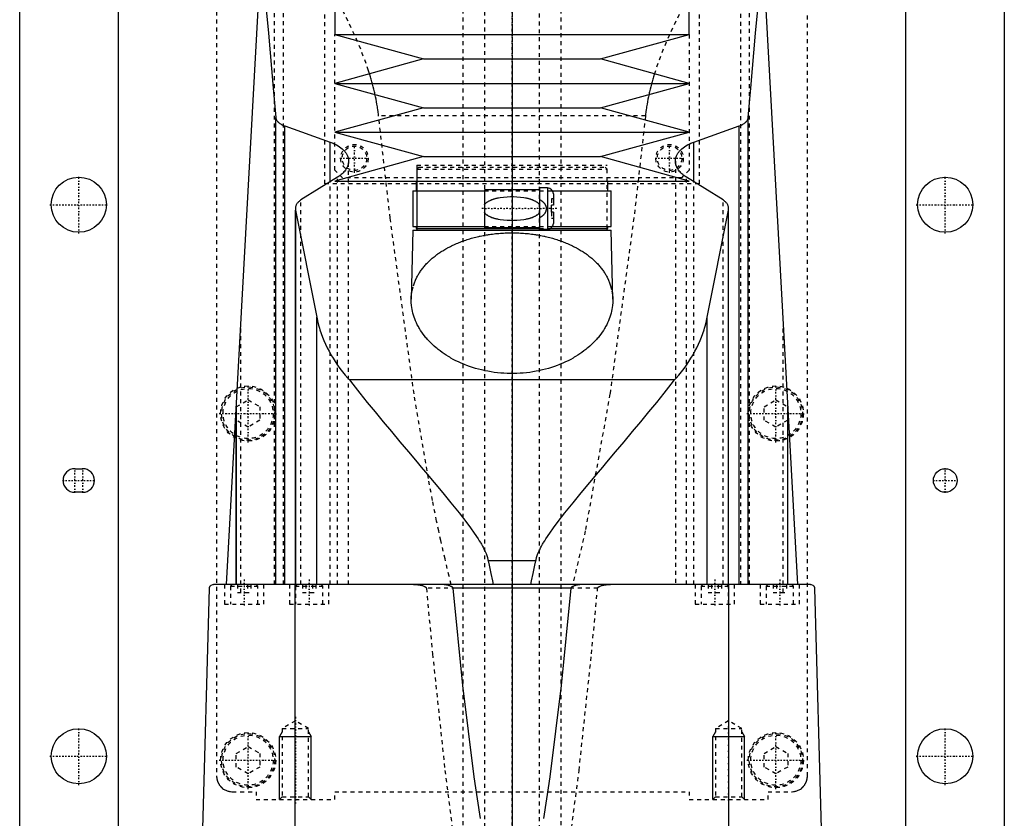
# Model space of a CAD drawing. Extents: x -125 to 125, y -136 to 719.
# Tile 4 of 11: x -125 to 125, y 57 to 260. Entities that reach past the tile are written whole.
import ezdxf

# ---------------------------------------------------------------- set-up
doc = ezdxf.new("R2010")
doc.units = 0
doc.linetypes.add('CENTER', pattern=[1.5, 0.45, -0.5, 0.05, -0.5])
doc.linetypes.add('DASHED', pattern=[2, 1, -1])
for name, color, linetype in [('AM_0', 7, 'CONTINUOUS'), ('AM_10', 7, 'CONTINUOUS'), ('AM_3', 7, 'DASHED'), ('AM_7', 7, 'CENTER')]:
    doc.layers.add(name, color=color, linetype=linetype)

msp = doc.modelspace()

# ---------------------------------------------------------------- linework, layer by layer
at = {"layer": 'AM_0', "color": 7, "linetype": 'CONTINUOUS'}
for p, q in [((-45, 435.75), (-45, 256.2)), ((45, 256.2), (45, 435.75)), ((-125, 53), (-125, 383)), ((125, 383), (125, 53)), ((-100, 363), (-100, 25)), ((100, 25), (100, 363)), ((-72.48, 116.6), (-61.98, 307.16)), ((61.98, 307.16), (72.48, 116.6)), ((-45, 256.2), (-22.5, 250)), ((-45, 256.2), (45, 256.2)), ((22.5, 250), (45, 256.2)), ((-22.5, 250), (-45, 243.8)), ((-22.5, 250), (22.5, 250)), ((45, 243.8), (22.5, 250)), ((-45, 243.8), (-22.5, 237.6)), ((-45, 243.8), (45, 243.8)), ((22.5, 237.6), (45, 243.8)), ((-22.5, 237.6), (-45, 231.4)), ((-22.5, 237.6), (22.5, 237.6)), ((45, 231.4), (22.5, 237.6)), ((-60, 116.6), (-60, 235.17)), ((60, 116.6), (60, 235.17)), ((-57.68, 116.6), (-57.68, 232.98)), ((-57.68, 232.98), (-46.13, 228.89)), ((46.13, 228.89), (57.68, 232.98)), ((57.68, 116.6), (57.68, 232.98)), ((-45, 231.4), (-22.5, 225.2)), ((-45, 231.4), (45, 231.4)), ((22.5, 225.2), (45, 231.4)), ((-46.13, 218.85), (-46.13, 228.89)), ((46.13, 218.85), (46.13, 228.89)), ((-22.5, 225.2), (-45, 219)), ((-22.5, 225.2), (22.5, 225.2)), ((45, 219), (22.5, 225.2)), ((-44.32, 219.97), (-53.59, 214.2)), ((-45, 219), (45, 219)), ((-24.35, 219), (-24.35, 216.5)), ((24.35, 216.5), (24.35, 219)), ((53.59, 214.2), (44.32, 219.97)), ((-25.15, 216.5), (-25.15, 207.5)), ((-25.15, 216.5), (-7, 216.5)), ((7, 216.8), (-7, 216.8)), ((-7, 216.8), (-7, 207.2)), ((9, 217.25), (7, 217.25)), ((7, 217.25), (7, 206.75)), ((9, 217.25), (9, 206.75)), ((10.3, 216.5), (25.15, 216.5)), ((10.5, 215.75), (10.5, 212.9)), ((25.15, 207.5), (25.15, 216.5)), ((10, 211.1), (10, 212.9)), ((10.5, 212.9), (10, 212.9)), ((-55, 212.05), (-55, 116.6)), ((-54.96, 116.6), (-54.96, 211.64)), ((-54.96, 211.64), (-49.57, 184.45)), ((10.5, 211.1), (10, 211.1)), ((10.5, 211.1), (10.5, 208.25)), ((49.57, 184.45), (54.96, 211.64)), ((54.96, 116.6), (54.96, 211.64)), ((55, 116.6), (55, 212.05)), ((-25.15, 207.5), (-7, 207.5)), ((-24.35, 207.5), (-24.35, 207)), ((10.3, 207.5), (25.15, 207.5)), ((24.35, 207), (24.35, 207.5)), ((-25.17, 206.5), (-25.59, 189.04)), ((-25.17, 206.5), (25.18, 206.5)), ((-24.35, 207), (7, 207)), ((-24.17, 207), (-24.17, 206.5)), ((-7, 207.2), (7, 207.2)), ((7, 206.75), (9, 206.75)), ((9.83, 207), (24.35, 207)), ((24.18, 206.5), (24.18, 207)), ((25.59, 189.04), (25.18, 206.5)), ((-49.57, 116.6), (-49.57, 184.45)), ((49.57, 116.6), (49.57, 184.45)), ((41.3, 168.52), (-41.3, 168.52)), ((-70, 116.6), (-70, 161.75)), ((-70, 161.67), (-70, 116.6)), ((70, 116.6), (70, 161.75)), ((70, 116.6), (70, 161.67)), ((-111, 146), (-109, 146)), ((-109, 140), (-111, 140)), ((6.05, 122.62), (-6.05, 122.62)), ((-79, 34.5), (-76.83, 115.63)), ((75.83, 116.6), (-75.83, 116.6)), ((-55.06, 34.5), (-55.06, 116.6)), ((14.95, 115.63), (-14.95, 115.63)), ((55.06, 34.5), (55.06, 116.6)), ((76.83, 115.63), (79, 34.5))]:
    msp.add_line(p, q, dxfattribs=at)
for points in [[(-63.73, 275.44, 0), (-63.09, 269.45, 0), (-61.84, 256.58, 0), (-60.6, 242.59, 0), (-60, 235.17, 0)], [(60, 235.17, 0), (60.6, 242.59, 0), (61.84, 256.58, 0), (63.09, 269.45, 0), (63.73, 275.44, 0)], [(-60, 235.17, 0), (-59.99, 235.1, 0), (-59.96, 234.97, 0), (-59.93, 234.83, 0), (-59.9, 234.76, 0), (-59.88, 234.69, 0), (-59.81, 234.55, 0), (-59.73, 234.41, 0), (-59.64, 234.27, 0), (-59.53, 234.14, 0), (-59.41, 234.01, 0), (-59.34, 233.94, 0), (-59.28, 233.88, 0), (-59.13, 233.75, 0), (-58.97, 233.63, 0), (-58.81, 233.52, 0), (-58.63, 233.41, 0), (-58.44, 233.31, 0), (-58.34, 233.26, 0), (-58.24, 233.21, 0), (-58.03, 233.12, 0), (-57.8, 233.03, 0), (-57.68, 232.98, 0)], [(57.68, 232.98, 0), (57.8, 233.03, 0), (58.03, 233.12, 0), (58.24, 233.21, 0), (58.34, 233.26, 0), (58.44, 233.31, 0), (58.63, 233.41, 0), (58.81, 233.52, 0), (58.97, 233.63, 0), (59.13, 233.75, 0), (59.28, 233.88, 0), (59.34, 233.94, 0), (59.41, 234.01, 0), (59.53, 234.14, 0), (59.64, 234.27, 0), (59.73, 234.41, 0), (59.81, 234.55, 0), (59.88, 234.69, 0), (59.9, 234.76, 0), (59.93, 234.83, 0), (59.96, 234.97, 0), (59.99, 235.1, 0), (60, 235.17, 0)], [(-46.13, 228.89, 0), (-45.89, 228.8, 0), (-45.41, 228.6, 0), (-44.96, 228.4, 0), (-44.75, 228.29, 0), (-44.54, 228.18, 0), (-44.16, 227.95, 0), (-43.79, 227.72, 0), (-43.44, 227.46, 0), (-43.12, 227.2, 0), (-42.83, 226.92, 0), (-42.69, 226.78, 0), (-42.56, 226.64, 0), (-42.32, 226.35, 0), (-42.11, 226.05, 0), (-41.94, 225.74, 0), (-41.79, 225.44, 0), (-41.67, 225.13, 0), (-41.63, 224.97, 0), (-41.59, 224.82, 0), (-41.53, 224.51, 0), (-41.5, 224.21, 0), (-41.5, 224.06, 0)], [(41.5, 224.06, 0), (41.5, 224.21, 0), (41.53, 224.51, 0), (41.59, 224.82, 0), (41.63, 224.97, 0), (41.67, 225.13, 0), (41.79, 225.44, 0), (41.94, 225.74, 0), (42.11, 226.05, 0), (42.32, 226.35, 0), (42.56, 226.64, 0), (42.69, 226.78, 0), (42.83, 226.92, 0), (43.12, 227.2, 0), (43.44, 227.46, 0), (43.79, 227.72, 0), (44.16, 227.96, 0), (44.55, 228.18, 0), (44.75, 228.29, 0), (44.96, 228.4, 0), (45.41, 228.6, 0), (45.89, 228.8, 0), (46.13, 228.89, 0)], [(-41.5, 224.06, 0), (-41.5, 223.94, 0), (-41.52, 223.7, 0), (-41.55, 223.47, 0), (-41.58, 223.34, 0), (-41.6, 223.22, 0), (-41.67, 222.98, 0), (-41.76, 222.74, 0), (-41.86, 222.5, 0), (-41.99, 222.25, 0), (-42.13, 222.01, 0), (-42.21, 221.9, 0), (-42.29, 221.78, 0), (-42.47, 221.54, 0), (-42.67, 221.31, 0), (-42.88, 221.09, 0), (-43.11, 220.87, 0), (-43.35, 220.66, 0), (-43.48, 220.55, 0), (-43.61, 220.45, 0), (-43.89, 220.25, 0), (-44.17, 220.06, 0), (-44.32, 219.97, 0)], [(44.32, 219.97, 0), (44.17, 220.06, 0), (43.88, 220.25, 0), (43.61, 220.45, 0), (43.48, 220.56, 0), (43.35, 220.66, 0), (43.1, 220.87, 0), (42.88, 221.09, 0), (42.66, 221.32, 0), (42.47, 221.55, 0), (42.29, 221.78, 0), (42.21, 221.9, 0), (42.13, 222.02, 0), (41.99, 222.26, 0), (41.86, 222.5, 0), (41.76, 222.74, 0), (41.67, 222.98, 0), (41.6, 223.22, 0), (41.58, 223.35, 0), (41.55, 223.47, 0), (41.52, 223.7, 0), (41.5, 223.94, 0), (41.5, 224.06, 0)], [(-53.59, 214.2, 0), (-53.66, 214.15, 0), (-53.81, 214.05, 0), (-53.95, 213.94, 0), (-54.01, 213.89, 0), (-54.08, 213.84, 0), (-54.2, 213.72, 0), (-54.31, 213.61, 0), (-54.42, 213.49, 0), (-54.52, 213.37, 0), (-54.61, 213.25, 0), (-54.65, 213.19, 0), (-54.69, 213.13, 0), (-54.76, 213, 0), (-54.82, 212.87, 0), (-54.87, 212.75, 0), (-54.92, 212.62, 0), (-54.95, 212.49, 0), (-54.96, 212.43, 0), (-54.97, 212.36, 0), (-54.99, 212.24, 0), (-55, 212.11, 0), (-55, 212.05, 0)], [(55, 212.05, 0), (55, 212.11, 0), (54.99, 212.24, 0), (54.97, 212.36, 0), (54.96, 212.43, 0), (54.95, 212.49, 0), (54.92, 212.62, 0), (54.87, 212.75, 0), (54.82, 212.87, 0), (54.76, 213, 0), (54.69, 213.13, 0), (54.65, 213.19, 0), (54.61, 213.25, 0), (54.52, 213.37, 0), (54.42, 213.49, 0), (54.31, 213.61, 0), (54.2, 213.72, 0), (54.08, 213.84, 0), (54.01, 213.89, 0), (53.95, 213.94, 0), (53.81, 214.05, 0), (53.66, 214.15, 0), (53.59, 214.2, 0)], [(-55, 212.05, 0), (-55, 211.98, 0), (-54.99, 211.85, 0), (-54.97, 211.71, 0), (-54.96, 211.64, 0)], [(54.96, 211.64, 0), (54.97, 211.71, 0), (54.99, 211.85, 0), (55, 211.98, 0), (55, 212.05, 0)], [(25.59, 189.04, 0), (25.59, 188.81, 0), (25.59, 188.35, 0), (25.56, 187.87, 0), (25.54, 187.64, 0), (25.52, 187.4, 0), (25.46, 186.92, 0), (25.38, 186.43, 0), (25.28, 185.95, 0), (25.16, 185.46, 0), (25.02, 184.97, 0), (24.95, 184.73, 0), (24.87, 184.49, 0), (24.69, 184, 0), (24.49, 183.51, 0), (24.28, 183.02, 0), (24.04, 182.54, 0), (23.78, 182.06, 0), (23.65, 181.82, 0), (23.51, 181.58, 0), (23.21, 181.1, 0), (22.9, 180.63, 0), (22.74, 180.4, 0), (22.57, 180.17, 0), (22.22, 179.71, 0), (21.85, 179.25, 0), (21.66, 179.03, 0), (21.46, 178.8, 0), (21.06, 178.36, 0), (20.63, 177.93, 0), (20.19, 177.51, 0), (19.74, 177.09, 0), (19.27, 176.68, 0), (19.03, 176.48, 0), (18.78, 176.28, 0), (18.28, 175.9, 0), (17.77, 175.52, 0), (17.24, 175.15, 0), (16.69, 174.79, 0), (16.12, 174.44, 0), (15.82, 174.26, 0), (15.52, 174.09, 0), (14.9, 173.75, 0), (14.26, 173.41, 0), (13.6, 173.09, 0), (12.93, 172.79, 0), (12.23, 172.49, 0), (11.87, 172.35, 0), (11.51, 172.21, 0), (10.78, 171.95, 0), (10.04, 171.7, 0), (9.28, 171.46, 0), (8.5, 171.25, 0), (7.72, 171.05, 0), (7.32, 170.96, 0), (6.93, 170.87, 0), (6.12, 170.71, 0), (5.31, 170.57, 0), (4.5, 170.45, 0), (3.68, 170.35, 0), (2.86, 170.27, 0), (2.45, 170.24, 0), (2.04, 170.21, 0), (1.22, 170.17, 0), (0.41, 170.15, 0), (0, 170.15, 0), (-0.41, 170.15, 0), (-1.22, 170.17, 0), (-2.04, 170.21, 0), (-2.45, 170.24, 0), (-2.86, 170.27, 0), (-3.68, 170.35, 0), (-4.5, 170.45, 0), (-5.31, 170.57, 0), (-6.12, 170.71, 0), (-6.93, 170.87, 0), (-7.32, 170.96, 0), (-7.72, 171.05, 0), (-8.5, 171.25, 0), (-9.28, 171.46, 0), (-10.04, 171.7, 0), (-10.78, 171.95, 0), (-11.51, 172.21, 0), (-11.87, 172.35, 0), (-12.23, 172.49, 0), (-12.93, 172.79, 0), (-13.6, 173.09, 0), (-14.26, 173.41, 0), (-14.9, 173.75, 0), (-15.52, 174.09, 0), (-15.82, 174.26, 0), (-16.12, 174.44, 0), (-16.69, 174.79, 0), (-17.24, 175.15, 0), (-17.77, 175.52, 0), (-18.28, 175.9, 0), (-18.78, 176.28, 0), (-19.03, 176.48, 0), (-19.27, 176.68, 0), (-19.74, 177.09, 0), (-20.19, 177.51, 0), (-20.63, 177.93, 0), (-21.06, 178.36, 0), (-21.46, 178.8, 0), (-21.66, 179.03, 0), (-21.85, 179.25, 0), (-22.22, 179.71, 0), (-22.57, 180.17, 0), (-22.74, 180.4, 0), (-22.9, 180.63, 0), (-23.21, 181.1, 0), (-23.51, 181.58, 0), (-23.65, 181.82, 0), (-23.78, 182.06, 0), (-24.04, 182.54, 0), (-24.28, 183.02, 0), (-24.49, 183.51, 0), (-24.69, 184, 0), (-24.87, 184.49, 0), (-24.95, 184.73, 0), (-25.02, 184.97, 0), (-25.16, 185.46, 0), (-25.28, 185.95, 0), (-25.38, 186.43, 0), (-25.46, 186.92, 0), (-25.52, 187.4, 0), (-25.54, 187.64, 0), (-25.56, 187.87, 0), (-25.59, 188.35, 0), (-25.59, 188.81, 0), (-25.59, 189.04, 0)], [(-49.57, 184.45, 0), (-49.48, 184, 0), (-49.28, 183.08, 0), (-49.04, 182.16, 0), (-48.91, 181.7, 0), (-48.77, 181.24, 0), (-48.47, 180.33, 0), (-48.13, 179.42, 0), (-47.76, 178.51, 0), (-47.36, 177.6, 0), (-46.93, 176.7, 0), (-46.7, 176.26, 0), (-46.46, 175.81, 0), (-45.97, 174.92, 0), (-45.44, 174.04, 0), (-44.89, 173.16, 0), (-44.3, 172.3, 0), (-43.68, 171.44, 0), (-43.36, 171.01, 0), (-43.04, 170.59, 0), (-42.36, 169.75, 0), (-41.66, 168.93, 0), (-41.3, 168.52, 0)], [(41.3, 168.52, 0), (41.66, 168.93, 0), (42.36, 169.75, 0), (43.04, 170.59, 0), (43.36, 171.01, 0), (43.68, 171.44, 0), (44.3, 172.3, 0), (44.89, 173.16, 0), (45.44, 174.04, 0), (45.97, 174.92, 0), (46.46, 175.81, 0), (46.7, 176.26, 0), (46.93, 176.7, 0), (47.36, 177.6, 0), (47.76, 178.51, 0), (48.13, 179.42, 0), (48.47, 180.33, 0), (48.77, 181.24, 0), (48.91, 181.7, 0), (49.04, 182.16, 0), (49.28, 183.08, 0), (49.48, 184, 0), (49.57, 184.45, 0)], [(-41.3, 168.52, 0), (-40.44, 167.42, 0), (-38.64, 165.15, 0), (-36.74, 162.81, 0), (-35.76, 161.61, 0), (-34.77, 160.4, 0), (-32.72, 157.92, 0), (-30.63, 155.41, 0), (-28.48, 152.85, 0), (-26.31, 150.27, 0), (-24.12, 147.67, 0), (-23.03, 146.37, 0), (-21.93, 145.07, 0), (-19.76, 142.48, 0), (-17.6, 139.89, 0), (-15.49, 137.32, 0), (-13.43, 134.76, 0), (-11.45, 132.21, 0), (-10.51, 130.94, 0), (-9.59, 129.67, 0), (-8.57, 128.15, 0), (-8.3, 127.72, 0), (-8.03, 127.27, 0), (-7.89, 127.05, 0), (-7.76, 126.83, 0), (-7.51, 126.37, 0), (-7.26, 125.91, 0), (-7.03, 125.44, 0), (-6.81, 124.96, 0), (-6.6, 124.47, 0), (-6.5, 124.22, 0), (-6.41, 123.97, 0), (-6.25, 123.44, 0), (-6.11, 122.9, 0), (-6.05, 122.62, 0)], [(6.05, 122.62, 0), (6.11, 122.9, 0), (6.25, 123.44, 0), (6.41, 123.97, 0), (6.5, 124.22, 0), (6.6, 124.47, 0), (6.81, 124.96, 0), (7.03, 125.44, 0), (7.26, 125.91, 0), (7.51, 126.37, 0), (7.76, 126.83, 0), (7.89, 127.05, 0), (8.03, 127.27, 0), (8.3, 127.72, 0), (8.57, 128.15, 0), (9.59, 129.67, 0), (10.51, 130.94, 0), (11.45, 132.21, 0), (13.43, 134.76, 0), (15.49, 137.32, 0), (17.6, 139.89, 0), (19.76, 142.48, 0), (21.93, 145.07, 0), (23.03, 146.37, 0), (24.12, 147.67, 0), (26.31, 150.27, 0), (28.48, 152.85, 0), (30.63, 155.41, 0), (32.72, 157.92, 0), (34.77, 160.4, 0), (35.76, 161.61, 0), (36.74, 162.81, 0), (38.64, 165.15, 0), (40.44, 167.42, 0), (41.3, 168.52, 0)], [(-6.05, 122.62, 0), (-5.83, 121.51, 0), (-5.4, 119.43, 0), (-4.97, 117.5, 0), (-4.76, 116.6, 0)], [(4.76, 116.6, 0), (4.97, 117.5, 0), (5.4, 119.43, 0), (5.83, 121.51, 0), (6.05, 122.62, 0)], [(-76.83, 115.63, 0), (-76.83, 115.63, 0), (-76.83, 115.63, 0), (-76.83, 115.63, 0), (-76.83, 115.63, 0), (-76.83, 115.63, 0), (-76.83, 115.63, 0), (-76.83, 115.63, 0), (-76.83, 115.63, 0), (-76.83, 115.64, 0), (-76.83, 115.64, 0), (-76.83, 115.64, 0), (-76.83, 115.65, 0), (-76.83, 115.65, 0), (-76.83, 115.65, 0), (-76.83, 115.66, 0), (-76.83, 115.66, 0), (-76.83, 115.66, 0), (-76.83, 115.66, 0), (-76.83, 115.66, 0), (-76.83, 115.67, 0), (-76.83, 115.67, 0), (-76.83, 115.67, 0), (-76.83, 115.68, 0), (-76.83, 115.68, 0), (-76.83, 115.68, 0), (-76.83, 115.68, 0), (-76.83, 115.68, 0), (-76.83, 115.69, 0), (-76.83, 115.69, 0), (-76.82, 115.71, 0), (-76.82, 115.72, 0), (-76.82, 115.73, 0), (-76.82, 115.74, 0), (-76.82, 115.75, 0), (-76.82, 115.75, 0), (-76.82, 115.76, 0), (-76.82, 115.76, 0), (-76.82, 115.77, 0), (-76.81, 115.8, 0), (-76.81, 115.82, 0), (-76.8, 115.83, 0), (-76.79, 115.87, 0), (-76.78, 115.9, 0), (-76.75, 115.98, 0), (-76.7, 116.09, 0), (-76.68, 116.13, 0), (-76.65, 116.17, 0), (-76.6, 116.24, 0), (-76.55, 116.3, 0), (-76.35, 116.45, 0), (-76, 116.59, 0), (-75.83, 116.6, 0)], [(-14.95, 115.63, 0), (-14.95, 115.63, 0), (-14.95, 115.63, 0), (-14.95, 115.64, 0), (-14.95, 115.64, 0), (-14.95, 115.64, 0), (-14.95, 115.65, 0), (-14.95, 115.65, 0), (-14.95, 115.66, 0), (-14.95, 115.67, 0), (-14.95, 115.67, 0), (-14.95, 115.67, 0), (-14.96, 115.68, 0), (-14.96, 115.68, 0), (-14.96, 115.69, 0), (-14.96, 115.69, 0), (-14.96, 115.7, 0), (-14.96, 115.7, 0), (-14.96, 115.71, 0), (-14.97, 115.71, 0), (-14.97, 115.71, 0), (-14.97, 115.72, 0), (-14.97, 115.72, 0), (-14.97, 115.72, 0), (-14.97, 115.73, 0), (-14.98, 115.73, 0), (-14.98, 115.74, 0), (-14.98, 115.74, 0), (-14.98, 115.74, 0), (-14.98, 115.75, 0), (-14.99, 115.75, 0), (-14.99, 115.76, 0), (-14.99, 115.76, 0), (-14.99, 115.77, 0), (-15, 115.77, 0), (-15, 115.77, 0), (-15, 115.78, 0), (-15.01, 115.79, 0), (-15.03, 115.82, 0), (-15.05, 115.84, 0), (-15.07, 115.87, 0), (-15.09, 115.88, 0), (-15.1, 115.89, 0), (-15.12, 115.91, 0), (-15.15, 115.93, 0), (-15.17, 115.95, 0), (-15.2, 115.97, 0), (-15.23, 115.99, 0), (-15.24, 116, 0), (-15.26, 116.01, 0), (-15.28, 116.03, 0), (-15.31, 116.04, 0), (-15.33, 116.05, 0), (-15.34, 116.06, 0), (-15.37, 116.08, 0), (-15.4, 116.09, 0), (-15.41, 116.1, 0), (-15.43, 116.11, 0), (-15.46, 116.12, 0), (-15.49, 116.13, 0), (-15.59, 116.18, 0), (-15.76, 116.24, 0), (-15.94, 116.3, 0), (-16.13, 116.36, 0), (-16.32, 116.4, 0), (-16.41, 116.42, 0), (-16.51, 116.44, 0), (-16.71, 116.48, 0), (-16.9, 116.51, 0), (-17.1, 116.54, 0), (-17.29, 116.56, 0), (-17.49, 116.57, 0), (-17.58, 116.58, 0), (-17.68, 116.59, 0), (-17.87, 116.6, 0), (-18.05, 116.6, 0), (-18.15, 116.6, 0)], [(-7.96, 57.2, 0), (-8.79, 62.22, 0), (-9.62, 67.74, 0), (-12.5, 90.94, 0), (-14.95, 115.63, 0)], [(14.95, 115.63, 0), (12.5, 90.94, 0), (9.62, 67.74, 0), (8.79, 62.22, 0), (7.96, 57.2, 0)], [(18.15, 116.6, 0), (18.05, 116.6, 0), (17.87, 116.6, 0), (17.68, 116.59, 0), (17.58, 116.58, 0), (17.49, 116.57, 0), (17.29, 116.56, 0), (17.1, 116.54, 0), (16.9, 116.51, 0), (16.71, 116.48, 0), (16.51, 116.44, 0), (16.41, 116.42, 0), (16.32, 116.4, 0), (16.13, 116.36, 0), (15.94, 116.3, 0), (15.76, 116.24, 0), (15.59, 116.18, 0), (15.49, 116.13, 0), (15.46, 116.12, 0), (15.43, 116.11, 0), (15.41, 116.1, 0), (15.4, 116.09, 0), (15.37, 116.08, 0), (15.34, 116.06, 0), (15.33, 116.05, 0), (15.31, 116.04, 0), (15.28, 116.03, 0), (15.26, 116.01, 0), (15.24, 116, 0), (15.23, 115.99, 0), (15.2, 115.97, 0), (15.17, 115.95, 0), (15.15, 115.93, 0), (15.12, 115.91, 0), (15.1, 115.89, 0), (15.09, 115.88, 0), (15.07, 115.87, 0), (15.05, 115.84, 0), (15.03, 115.82, 0), (15.01, 115.79, 0), (15, 115.78, 0), (15, 115.77, 0), (15, 115.77, 0), (14.99, 115.77, 0), (14.99, 115.76, 0), (14.99, 115.76, 0), (14.99, 115.75, 0), (14.98, 115.75, 0), (14.98, 115.74, 0), (14.98, 115.74, 0), (14.98, 115.74, 0), (14.98, 115.73, 0), (14.97, 115.73, 0), (14.97, 115.72, 0), (14.97, 115.72, 0), (14.97, 115.72, 0), (14.97, 115.71, 0), (14.97, 115.71, 0), (14.96, 115.71, 0), (14.96, 115.7, 0), (14.96, 115.7, 0), (14.96, 115.69, 0), (14.96, 115.69, 0), (14.96, 115.68, 0), (14.96, 115.68, 0), (14.95, 115.67, 0), (14.95, 115.67, 0), (14.95, 115.67, 0), (14.95, 115.66, 0), (14.95, 115.65, 0), (14.95, 115.65, 0), (14.95, 115.64, 0), (14.95, 115.64, 0), (14.95, 115.64, 0), (14.95, 115.63, 0), (14.95, 115.63, 0), (14.95, 115.63, 0)], [(75.83, 116.6, 0), (76, 116.59, 0), (76.35, 116.45, 0), (76.55, 116.3, 0), (76.6, 116.24, 0), (76.65, 116.17, 0), (76.68, 116.13, 0), (76.7, 116.09, 0), (76.75, 115.98, 0), (76.78, 115.9, 0), (76.79, 115.87, 0), (76.8, 115.83, 0), (76.81, 115.82, 0), (76.81, 115.8, 0), (76.82, 115.77, 0), (76.82, 115.76, 0), (76.82, 115.76, 0), (76.82, 115.75, 0), (76.82, 115.75, 0), (76.82, 115.74, 0), (76.82, 115.73, 0), (76.82, 115.72, 0), (76.82, 115.71, 0), (76.83, 115.69, 0), (76.83, 115.69, 0), (76.83, 115.68, 0), (76.83, 115.68, 0), (76.83, 115.68, 0), (76.83, 115.68, 0), (76.83, 115.68, 0), (76.83, 115.67, 0), (76.83, 115.67, 0), (76.83, 115.67, 0), (76.83, 115.66, 0), (76.83, 115.66, 0), (76.83, 115.66, 0), (76.83, 115.66, 0), (76.83, 115.66, 0), (76.83, 115.65, 0), (76.83, 115.65, 0), (76.83, 115.65, 0), (76.83, 115.64, 0), (76.83, 115.64, 0), (76.83, 115.64, 0), (76.83, 115.63, 0), (76.83, 115.63, 0), (76.83, 115.63, 0), (76.83, 115.63, 0), (76.83, 115.63, 0), (76.83, 115.63, 0), (76.83, 115.63, 0), (76.83, 115.63, 0), (76.83, 115.63, 0)]]:
    msp.add_polyline3d(points, dxfattribs=at)
for centre, radius in [((-110, 213), 7), ((110, 213), 7), ((110, 143), 3), ((-110, 73), 7), ((110, 73), 7)]:
    msp.add_circle(centre, radius, dxfattribs=at)
for centre, radius, start, end in [((9, 215.75), 1.5, 0, 90), ((9, 208.25), 1.5, 270, 0), ((-111, 143), 3, 90, 270), ((-109, 143), 3, 270, 90)]:
    msp.add_arc(centre, radius, start, end, dxfattribs=at)
at = {"layer": 'AM_10', "color": 7, "linetype": 'CONTINUOUS'}
for p, q in [((-58.32, 79.17), (-59, 78)), ((-59, 62), (-59, 78)), ((-59, 78), (-51, 78)), ((-51.68, 79.17), (-51, 78)), ((-51, 62), (-51, 78)), ((51.68, 79.17), (51, 78)), ((51, 62), (51, 78)), ((51, 78), (59, 78)), ((58.32, 79.17), (59, 78)), ((59, 62), (59, 78))]:
    msp.add_line(p, q, dxfattribs=at)
at = {"layer": 'AM_3', "color": 6, "linetype": 'DASHED'}
for p, q in [((-7, 680), (-7, -97.5)), ((7, -97.5), (7, 680)), ((-12.5, 664.5), (-12.5, -56.5)), ((12.5, -56.5), (12.5, 664.5)), ((-75, 380), (-75, 68)), ((75, 68), (75, 380)), ((-58, 116.6), (-58, 315.44)), ((58, 315.44), (58, 116.6)), ((-60.27, 116.6), (-60.27, 312.71)), ((60.27, 116.6), (60.27, 312.71)), ((-47.5, 218.3), (-47.5, 311.3)), ((47.5, 311.3), (47.5, 218.3)), ((-45, 221.8), (-45, 256.2)), ((45, 256.2), (45, 221.8)), ((33.89, 235.56), (-33.89, 235.56)), ((-41.5, 116.6), (-41.5, 224.06)), ((-24.17, 223), (-24.17, 207)), ((-24.17, 223), (24.18, 223)), ((-23.67, 222.5), (-24.17, 222)), ((-23.67, 222.5), (23.68, 222.5)), ((24.18, 222), (23.68, 222.5)), ((24.18, 207), (24.18, 223)), ((41.5, 224.06), (41.5, 116.6)), ((-43, 219.8), (-45, 221.8)), ((-24.17, 222), (-24.17, 207)), ((-24.17, 222), (24.18, 222)), ((24.18, 207), (24.18, 222)), ((45, 221.8), (43, 219.8)), ((47.5, 218.3), (-47.5, 218.3)), ((-46.13, 116.6), (-46.13, 218.85)), ((-44.32, 116.6), (-44.32, 219.97)), ((43, 219.8), (-43, 219.8)), ((44.32, 116.6), (44.32, 219.97)), ((46.13, 116.6), (46.13, 218.85)), ((-7, 216.5), (10.3, 216.5)), ((-53.59, 116.6), (-53.59, 214.2)), ((10, 214.5), (10, 212.9)), ((10.5, 214.5), (10, 214.5)), ((53.59, 116.6), (53.59, 214.2)), ((10, 211.1), (10, 209.5)), ((-7, 207.5), (10.3, 207.5)), ((10.5, 209.5), (10, 209.5)), ((7, 207), (9.83, 207)), ((-68.87, 114.6), (-68.87, 182.23)), ((68.87, 114.6), (68.87, 182.23)), ((-70, 161.73), (-67, 163.46)), ((-67, 163.46), (-64, 161.73)), ((64, 161.73), (67, 163.46)), ((67, 163.46), (70, 161.73)), ((-70, 161.67), (-70, 161.73)), ((-70, 116.6), (-70, 161.71)), ((-70, 161.67), (-70, 161.71)), ((-64, 161.73), (-64, 158.27)), ((64, 158.27), (64, 161.73)), ((70, 161.73), (70, 161.67)), ((70, 116.6), (70, 161.71)), ((-67, 156.54), (-70, 158.27)), ((-64, 158.27), (-67, 156.54)), ((67, 156.54), (64, 158.27)), ((70, 158.27), (67, 156.54)), ((-73, 116.6), (-73, 111.6)), ((-71.1, 116.6), (-71.5, 116.2)), ((-71.5, 116.2), (-71.5, 111.6)), ((-71.5, 116.2), (-64.5, 116.2)), ((-69.73, 116.6), (-69.73, 114.6)), ((-67.13, 116.6), (-67.13, 114.6)), ((-66.27, 116.6), (-66.27, 114.6)), ((-64.5, 116.2), (-64.9, 116.6)), ((-64.5, 111.6), (-64.5, 116.2)), ((-63, 111.6), (-63, 116.6)), ((-56.5, 116.6), (-56.5, 111.6)), ((-54.6, 116.6), (-55, 116.2)), ((-55, 116.2), (-55, 111.6)), ((-55, 116.2), (-48, 116.2)), ((-53.23, 116.6), (-53.23, 114.6)), ((-52.37, 116.6), (-52.37, 114.6)), ((-50.63, 116.6), (-50.63, 114.6)), ((-49.77, 116.6), (-49.77, 114.6)), ((-48, 116.2), (-48.4, 116.6)), ((-48, 111.6), (-48, 116.2)), ((-46.5, 111.6), (-46.5, 116.6)), ((21.74, 115.63), (-21.74, 115.63)), ((46.5, 116.6), (46.5, 111.6)), ((48.4, 116.6), (48, 116.2)), ((48, 116.2), (48, 111.6)), ((48, 116.2), (55, 116.2)), ((49.77, 116.6), (49.77, 114.6)), ((50.63, 116.6), (50.63, 114.6)), ((52.37, 116.6), (52.37, 114.6)), ((53.23, 116.6), (53.23, 114.6)), ((55, 116.2), (54.6, 116.6)), ((55, 111.6), (55, 116.2)), ((56.5, 111.6), (56.5, 116.6)), ((63, 116.6), (63, 111.6)), ((64.9, 116.6), (64.5, 116.2)), ((64.5, 116.2), (64.5, 111.6)), ((64.5, 116.2), (71.5, 116.2)), ((66.27, 116.6), (66.27, 114.6)), ((67.13, 116.6), (67.13, 114.6)), ((69.73, 116.6), (69.73, 114.6)), ((71.5, 116.2), (71.1, 116.6)), ((71.5, 111.6), (71.5, 116.2)), ((73, 111.6), (73, 116.6)), ((-69.73, 114.6), (-66.27, 114.6)), ((-53.23, 114.6), (-49.77, 114.6)), ((49.77, 114.6), (53.23, 114.6)), ((66.27, 114.6), (69.73, 114.6)), ((-73, 111.6), (-63, 111.6)), ((-56.5, 111.6), (-46.5, 111.6)), ((46.5, 111.6), (56.5, 111.6)), ((63, 111.6), (73, 111.6)), ((-55, 82), (-58.32, 80.08)), ((-58.32, 80.08), (-58.32, 62.68)), ((-58.32, 80.08), (-51.68, 80.08)), ((-51.68, 80.08), (-55, 82)), ((-51.68, 62.68), (-51.68, 80.08)), ((55, 82), (51.68, 80.08)), ((51.68, 80.08), (51.68, 62.68)), ((51.68, 80.08), (58.32, 80.08)), ((58.32, 80.08), (55, 82)), ((58.32, 62.68), (58.32, 80.08)), ((-70, 73.73), (-67, 75.46)), ((-67, 75.46), (-64, 73.73)), ((64, 73.73), (67, 75.46)), ((67, 75.46), (70, 73.73)), ((-70, 70.27), (-70, 73.73)), ((-64, 73.73), (-64, 70.27)), ((64, 70.27), (64, 73.73)), ((70, 73.73), (70, 70.27)), ((-67, 68.54), (-70, 70.27)), ((-64, 70.27), (-67, 68.54)), ((67, 68.54), (64, 70.27)), ((70, 70.27), (67, 68.54)), ((-71, 64), (-65, 64)), ((-65, 64), (-65, 62)), ((-58.32, 62.68), (-59, 62)), ((-58.32, 62.68), (-51.68, 62.68)), ((-51, 62), (-51.68, 62.68)), ((-45, 62), (-45, 64)), ((-45, 64), (45, 64)), ((45, 64), (45, 62)), ((51.68, 62.68), (51, 62)), ((51.68, 62.68), (58.32, 62.68)), ((59, 62), (58.32, 62.68)), ((65, 64), (71, 64)), ((65, 62), (65, 64)), ((-65, 62), (-45, 62)), ((45, 62), (65, 62))]:
    msp.add_line(p, q, dxfattribs=at)
for points in [[(-33.89, 235.56, 0), (-33.92, 235.89, 0), (-34, 236.54, 0), (-34.09, 237.19, 0), (-34.14, 237.52, 0), (-34.19, 237.84, 0), (-34.29, 238.49, 0), (-34.4, 239.13, 0), (-34.52, 239.78, 0), (-34.65, 240.42, 0), (-34.79, 241.06, 0), (-34.86, 241.37, 0), (-34.93, 241.69, 0), (-35.08, 242.33, 0), (-35.23, 242.96, 0), (-35.4, 243.59, 0), (-35.57, 244.21, 0), (-35.74, 244.84, 0), (-35.83, 245.15, 0), (-35.93, 245.46, 0), (-36.12, 246.09, 0), (-36.31, 246.71, 0), (-36.41, 247.01, 0), (-37.04, 248.86, 0), (-38.42, 252.5, 0), (-39.96, 256.08, 0), (-41.63, 259.6, 0), (-43.39, 263.06, 0)], [(43.39, 263.06, 0), (41.63, 259.6, 0), (39.96, 256.08, 0), (38.42, 252.5, 0), (37.04, 248.86, 0), (36.41, 247.01, 0), (36.31, 246.71, 0), (36.12, 246.09, 0), (35.93, 245.46, 0), (35.83, 245.15, 0), (35.74, 244.84, 0), (35.57, 244.21, 0), (35.4, 243.59, 0), (35.23, 242.96, 0), (35.08, 242.33, 0), (34.93, 241.69, 0), (34.86, 241.37, 0), (34.79, 241.06, 0), (34.65, 240.42, 0), (34.52, 239.78, 0), (34.4, 239.13, 0), (34.29, 238.49, 0), (34.19, 237.84, 0), (34.14, 237.52, 0), (34.09, 237.19, 0), (34, 236.54, 0), (33.92, 235.89, 0), (33.89, 235.56, 0)], [(-15.41, 116.6, 0), (-15.95, 118.69, 0), (-17.01, 123.08, 0), (-18.08, 127.76, 0), (-18.61, 130.2, 0), (-19.13, 132.71, 0), (-20.19, 137.95, 0), (-21.24, 143.47, 0), (-24.88, 164.98, 0), (-30.94, 209.64, 0), (-33.89, 235.56, 0)], [(33.89, 235.56, 0), (30.94, 209.64, 0), (24.88, 164.98, 0), (18.61, 130.2, 0), (15.41, 116.6, 0)], [(-7, 213, 0), (-6.96, 213.06, 0), (-6.87, 213.17, 0), (-6.77, 213.27, 0), (-6.72, 213.32, 0), (-6.68, 213.36, 0), (-6.58, 213.45, 0), (-6.47, 213.54, 0), (-6.37, 213.62, 0), (-6.26, 213.69, 0), (-6.15, 213.76, 0), (-6.1, 213.8, 0), (-6.04, 213.83, 0), (-5.93, 213.9, 0), (-5.81, 213.96, 0), (-5.69, 214.02, 0), (-5.57, 214.08, 0), (-5.45, 214.14, 0), (-5.39, 214.16, 0), (-5.33, 214.19, 0), (-5.2, 214.24, 0), (-5.08, 214.29, 0), (-5.02, 214.31, 0), (-4.95, 214.34, 0), (-4.82, 214.38, 0), (-4.69, 214.43, 0), (-4.63, 214.45, 0), (-4.56, 214.47, 0), (-4.43, 214.51, 0), (-4.3, 214.55, 0), (-4.16, 214.58, 0), (-4.02, 214.62, 0), (-3.89, 214.65, 0), (-3.82, 214.67, 0), (-3.75, 214.68, 0), (-3.61, 214.71, 0), (-3.47, 214.74, 0), (-2.98, 214.83, 0), (-2.12, 214.95, 0), (-1.26, 215.02, 0), (-0.42, 215.05, 0), (0, 215.06, 0), (0.42, 215.05, 0), (1.26, 215.02, 0), (2.12, 214.95, 0), (2.98, 214.83, 0), (3.47, 214.74, 0), (3.61, 214.71, 0), (3.75, 214.68, 0), (3.82, 214.67, 0), (3.89, 214.65, 0), (4.02, 214.62, 0), (4.16, 214.58, 0), (4.3, 214.55, 0), (4.43, 214.51, 0), (4.56, 214.47, 0), (4.63, 214.45, 0), (4.69, 214.43, 0), (4.82, 214.38, 0), (4.95, 214.34, 0), (5.02, 214.31, 0), (5.08, 214.29, 0), (5.2, 214.24, 0), (5.33, 214.19, 0), (5.39, 214.16, 0), (5.45, 214.14, 0), (5.57, 214.08, 0), (5.69, 214.02, 0), (5.81, 213.96, 0), (5.93, 213.9, 0), (6.04, 213.83, 0), (6.1, 213.8, 0), (6.15, 213.76, 0), (6.26, 213.69, 0), (6.37, 213.62, 0), (6.47, 213.54, 0), (6.58, 213.45, 0), (6.68, 213.36, 0), (6.72, 213.32, 0), (6.77, 213.27, 0), (6.87, 213.17, 0), (6.96, 213.06, 0), (7, 213, 0)], [(7, 214.35, 0), (7.15, 214.26, 0), (7.31, 214.16, 0), (7.36, 214.12, 0), (7.41, 214.09, 0), (7.43, 214.07, 0), (7.45, 214.06, 0), (7.5, 214.02, 0), (7.54, 213.99, 0), (7.59, 213.96, 0), (7.63, 213.92, 0), (7.68, 213.88, 0), (7.7, 213.87, 0), (7.72, 213.85, 0), (7.76, 213.81, 0), (7.8, 213.77, 0), (7.82, 213.76, 0), (7.84, 213.74, 0), (7.88, 213.7, 0), (7.92, 213.66, 0), (7.94, 213.64, 0), (7.96, 213.62, 0), (8, 213.58, 0), (8.04, 213.54, 0), (8.07, 213.5, 0), (8.11, 213.46, 0), (8.14, 213.42, 0), (8.16, 213.4, 0), (8.18, 213.38, 0), (8.21, 213.33, 0), (8.24, 213.29, 0), (8.27, 213.25, 0), (8.3, 213.2, 0), (8.33, 213.16, 0), (8.35, 213.13, 0), (8.36, 213.11, 0), (8.39, 213.06, 0), (8.42, 213.01, 0), (8.45, 212.96, 0), (8.47, 212.91, 0), (8.5, 212.86, 0), (8.51, 212.83, 0), (8.52, 212.8, 0), (8.54, 212.75, 0), (8.57, 212.7, 0), (8.58, 212.64, 0), (8.6, 212.59, 0), (8.62, 212.53, 0), (8.63, 212.5, 0), (8.63, 212.48, 0), (8.65, 212.42, 0), (8.66, 212.36, 0), (8.67, 212.31, 0), (8.68, 212.25, 0), (8.68, 212.19, 0), (8.69, 212.17, 0), (8.69, 212.14, 0), (8.69, 212.08, 0), (8.69, 212.03, 0), (8.69, 212, 0), (8.69, 211.97, 0), (8.69, 211.92, 0), (8.69, 211.86, 0), (8.69, 211.83, 0), (8.68, 211.81, 0), (8.68, 211.75, 0), (8.67, 211.69, 0), (8.66, 211.64, 0), (8.65, 211.58, 0), (8.63, 211.52, 0), (8.63, 211.5, 0), (8.62, 211.47, 0), (8.6, 211.41, 0), (8.58, 211.36, 0), (8.57, 211.3, 0), (8.54, 211.25, 0), (8.52, 211.2, 0), (8.51, 211.17, 0), (8.5, 211.14, 0), (8.47, 211.09, 0), (8.45, 211.04, 0), (8.42, 210.99, 0), (8.39, 210.94, 0), (8.36, 210.89, 0), (8.35, 210.87, 0), (8.33, 210.84, 0), (8.3, 210.8, 0), (8.27, 210.75, 0), (8.24, 210.71, 0), (8.21, 210.67, 0), (8.18, 210.62, 0), (8.16, 210.6, 0), (8.14, 210.58, 0), (8.11, 210.54, 0), (8.07, 210.5, 0), (8.04, 210.46, 0), (8, 210.42, 0), (7.96, 210.38, 0), (7.94, 210.36, 0), (7.92, 210.34, 0), (7.88, 210.3, 0), (7.84, 210.26, 0), (7.82, 210.24, 0), (7.8, 210.23, 0), (7.76, 210.19, 0), (7.72, 210.15, 0), (7.7, 210.13, 0), (7.68, 210.12, 0), (7.63, 210.08, 0), (7.59, 210.04, 0), (7.54, 210.01, 0), (7.5, 209.98, 0), (7.45, 209.94, 0), (7.43, 209.93, 0), (7.41, 209.91, 0), (7.36, 209.88, 0), (7.31, 209.84, 0), (7.15, 209.74, 0), (7, 209.65, 0)], [(7, 211, 0), (6.96, 210.94, 0), (6.87, 210.83, 0), (6.77, 210.73, 0), (6.72, 210.68, 0), (6.68, 210.64, 0), (6.58, 210.55, 0), (6.47, 210.46, 0), (6.37, 210.38, 0), (6.26, 210.31, 0), (6.15, 210.24, 0), (6.1, 210.2, 0), (6.04, 210.17, 0), (5.93, 210.1, 0), (5.81, 210.04, 0), (5.69, 209.98, 0), (5.57, 209.92, 0), (5.45, 209.86, 0), (5.39, 209.84, 0), (5.33, 209.81, 0), (5.2, 209.76, 0), (5.08, 209.71, 0), (5.02, 209.69, 0), (4.95, 209.66, 0), (4.82, 209.62, 0), (4.69, 209.57, 0), (4.63, 209.55, 0), (4.56, 209.53, 0), (4.43, 209.49, 0), (4.3, 209.45, 0), (4.16, 209.42, 0), (4.02, 209.38, 0), (3.89, 209.35, 0), (3.82, 209.33, 0), (3.75, 209.32, 0), (3.61, 209.29, 0), (3.47, 209.26, 0), (2.98, 209.17, 0), (2.12, 209.05, 0), (1.26, 208.98, 0), (0.42, 208.95, 0), (0, 208.94, 0), (-0.42, 208.95, 0), (-1.26, 208.98, 0), (-2.12, 209.05, 0), (-2.98, 209.17, 0), (-3.47, 209.26, 0), (-3.61, 209.29, 0), (-3.75, 209.32, 0), (-3.82, 209.33, 0), (-3.89, 209.35, 0), (-4.02, 209.38, 0), (-4.16, 209.42, 0), (-4.3, 209.45, 0), (-4.43, 209.49, 0), (-4.56, 209.53, 0), (-4.63, 209.55, 0), (-4.69, 209.57, 0), (-4.82, 209.62, 0), (-4.95, 209.66, 0), (-5.02, 209.69, 0), (-5.08, 209.71, 0), (-5.2, 209.76, 0), (-5.33, 209.81, 0), (-5.39, 209.84, 0), (-5.45, 209.86, 0), (-5.57, 209.92, 0), (-5.69, 209.98, 0), (-5.81, 210.04, 0), (-5.93, 210.1, 0), (-6.04, 210.17, 0), (-6.1, 210.2, 0), (-6.15, 210.24, 0), (-6.26, 210.31, 0), (-6.37, 210.38, 0), (-6.47, 210.46, 0), (-6.58, 210.55, 0), (-6.68, 210.64, 0), (-6.72, 210.68, 0), (-6.77, 210.73, 0), (-6.87, 210.83, 0), (-6.96, 210.94, 0), (-7, 211, 0)], [(-25.59, 189.04, 0), (-25.56, 189.72, 0), (-25.37, 191.08, 0), (-25.03, 192.45, 0), (-24.79, 193.14, 0), (-24.51, 193.82, 0), (-24.13, 194.61, 0), (-24.01, 194.83, 0), (-23.89, 195.05, 0), (-23.83, 195.16, 0), (-23.76, 195.28, 0), (-23.63, 195.5, 0), (-23.49, 195.72, 0), (-23.35, 195.93, 0), (-23.2, 196.15, 0), (-23.05, 196.37, 0), (-22.97, 196.47, 0), (-22.89, 196.58, 0), (-22.73, 196.79, 0), (-22.56, 197.01, 0), (-22.39, 197.22, 0), (-22.22, 197.42, 0), (-22.04, 197.63, 0), (-21.95, 197.73, 0), (-21.85, 197.84, 0), (-21.67, 198.04, 0), (-21.47, 198.24, 0), (-21.28, 198.44, 0), (-21.07, 198.64, 0), (-20.87, 198.83, 0), (-20.76, 198.93, 0), (-20.66, 199.03, 0), (-20.44, 199.22, 0), (-20.23, 199.41, 0), (-20, 199.59, 0), (-19.78, 199.78, 0), (-19.55, 199.96, 0), (-19.43, 200.05, 0), (-19.31, 200.14, 0), (-19.08, 200.32, 0), (-18.83, 200.49, 0), (-18.71, 200.58, 0), (-18.59, 200.67, 0), (-18.34, 200.84, 0), (-18.09, 201, 0), (-17.96, 201.09, 0), (-17.83, 201.17, 0), (-17.58, 201.33, 0), (-17.32, 201.49, 0), (-17.05, 201.65, 0), (-16.78, 201.8, 0), (-16.5, 201.96, 0), (-16.36, 202.04, 0), (-16.22, 202.11, 0), (-15.94, 202.26, 0), (-15.64, 202.41, 0), (-15.35, 202.56, 0), (-15.04, 202.71, 0), (-14.73, 202.85, 0), (-14.58, 202.92, 0), (-14.42, 202.99, 0), (-14.1, 203.13, 0), (-13.78, 203.27, 0), (-13.45, 203.4, 0), (-13.12, 203.53, 0), (-12.78, 203.66, 0), (-12.61, 203.72, 0), (-12.44, 203.78, 0), (-12.1, 203.91, 0), (-11.75, 204.02, 0), (-11.4, 204.14, 0), (-11.04, 204.25, 0), (-10.68, 204.36, 0), (-10.5, 204.41, 0), (-10.32, 204.47, 0), (-9.95, 204.57, 0), (-9.58, 204.67, 0), (-9.21, 204.76, 0), (-8.83, 204.85, 0), (-8.45, 204.94, 0), (-8.26, 204.98, 0), (-8.07, 205.03, 0), (-7.68, 205.11, 0), (-7.3, 205.18, 0), (-7.1, 205.22, 0), (-6.91, 205.25, 0), (-6.52, 205.32, 0), (-6.13, 205.39, 0), (-5.93, 205.42, 0), (-5.74, 205.45, 0), (-5.34, 205.5, 0), (-4.95, 205.55, 0), (-4.55, 205.6, 0), (-4.15, 205.65, 0), (-3.76, 205.69, 0), (-3.56, 205.7, 0), (-3.36, 205.72, 0), (-2.96, 205.75, 0), (-2.56, 205.78, 0), (-2.17, 205.81, 0), (-1.77, 205.82, 0), (-1.37, 205.84, 0), (-1.18, 205.85, 0), (-0.98, 205.85, 0), (-0.59, 205.86, 0), (-0.2, 205.86, 0), (0, 205.86, 0)], [(0, 205.86, 0), (0.2, 205.86, 0), (0.59, 205.86, 0), (0.98, 205.85, 0), (1.18, 205.85, 0), (1.37, 205.84, 0), (1.77, 205.82, 0), (2.17, 205.81, 0), (2.56, 205.78, 0), (2.96, 205.75, 0), (3.36, 205.72, 0), (3.56, 205.7, 0), (3.76, 205.69, 0), (4.15, 205.65, 0), (4.55, 205.6, 0), (4.95, 205.55, 0), (5.34, 205.5, 0), (5.74, 205.45, 0), (5.93, 205.42, 0), (6.13, 205.39, 0), (6.52, 205.32, 0), (6.91, 205.25, 0), (7.1, 205.22, 0), (7.3, 205.18, 0), (7.68, 205.11, 0), (8.07, 205.03, 0), (8.26, 204.98, 0), (8.45, 204.94, 0), (8.83, 204.85, 0), (9.21, 204.76, 0), (9.58, 204.67, 0), (9.95, 204.57, 0), (10.32, 204.47, 0), (10.5, 204.41, 0), (10.68, 204.36, 0), (11.04, 204.25, 0), (11.4, 204.14, 0), (11.75, 204.02, 0), (12.1, 203.91, 0), (12.44, 203.78, 0), (12.61, 203.72, 0), (12.78, 203.66, 0), (13.12, 203.53, 0), (13.45, 203.4, 0), (13.78, 203.27, 0), (14.1, 203.13, 0), (14.42, 202.99, 0), (14.58, 202.92, 0), (14.73, 202.85, 0), (15.04, 202.71, 0), (15.35, 202.56, 0), (15.64, 202.41, 0), (15.94, 202.26, 0), (16.22, 202.11, 0), (16.36, 202.04, 0), (16.5, 201.96, 0), (16.78, 201.8, 0), (17.05, 201.65, 0), (17.32, 201.49, 0), (17.58, 201.33, 0), (17.83, 201.17, 0), (17.96, 201.09, 0), (18.09, 201, 0), (18.34, 200.84, 0), (18.59, 200.67, 0), (18.71, 200.58, 0), (18.83, 200.49, 0), (19.08, 200.32, 0), (19.31, 200.14, 0), (19.43, 200.05, 0), (19.55, 199.96, 0), (19.78, 199.78, 0), (20, 199.59, 0), (20.23, 199.41, 0), (20.44, 199.22, 0), (20.66, 199.03, 0), (20.76, 198.93, 0), (20.87, 198.83, 0), (21.07, 198.64, 0), (21.28, 198.44, 0), (21.47, 198.24, 0), (21.67, 198.04, 0), (21.85, 197.84, 0), (21.95, 197.73, 0), (22.04, 197.63, 0), (22.22, 197.42, 0), (22.39, 197.22, 0), (22.56, 197.01, 0), (22.73, 196.79, 0), (22.89, 196.58, 0), (22.97, 196.47, 0), (23.05, 196.37, 0), (23.2, 196.15, 0), (23.35, 195.93, 0), (23.49, 195.72, 0), (23.63, 195.5, 0), (23.76, 195.28, 0), (23.83, 195.16, 0), (23.89, 195.05, 0), (24.01, 194.83, 0), (24.13, 194.61, 0), (24.51, 193.82, 0), (24.79, 193.14, 0), (25.03, 192.45, 0), (25.37, 191.08, 0), (25.56, 189.72, 0), (25.59, 189.04, 0)], [(-24.97, 116.6, 0), (-24.88, 116.6, 0), (-24.69, 116.6, 0), (-24.5, 116.59, 0), (-24.4, 116.58, 0), (-24.3, 116.58, 0), (-24.11, 116.56, 0), (-23.91, 116.54, 0), (-23.71, 116.51, 0), (-23.51, 116.48, 0), (-23.32, 116.45, 0), (-23.22, 116.43, 0), (-23.12, 116.41, 0), (-22.93, 116.36, 0), (-22.74, 116.31, 0), (-22.56, 116.25, 0), (-22.38, 116.18, 0), (-22.28, 116.14, 0), (-22.26, 116.13, 0), (-22.23, 116.11, 0), (-22.21, 116.1, 0), (-22.2, 116.1, 0), (-22.17, 116.08, 0), (-22.14, 116.07, 0), (-22.12, 116.06, 0), (-22.11, 116.05, 0), (-22.08, 116.03, 0), (-22.05, 116.01, 0), (-22.04, 116.01, 0), (-22.02, 116, 0), (-22, 115.98, 0), (-21.97, 115.96, 0), (-21.94, 115.94, 0), (-21.92, 115.92, 0), (-21.89, 115.89, 0), (-21.88, 115.88, 0), (-21.87, 115.87, 0), (-21.85, 115.85, 0), (-21.83, 115.82, 0), (-21.81, 115.8, 0), (-21.8, 115.78, 0), (-21.79, 115.78, 0), (-21.79, 115.77, 0), (-21.79, 115.77, 0), (-21.79, 115.77, 0), (-21.78, 115.76, 0), (-21.78, 115.76, 0), (-21.78, 115.75, 0), (-21.78, 115.75, 0), (-21.77, 115.74, 0), (-21.77, 115.74, 0), (-21.77, 115.74, 0), (-21.77, 115.73, 0), (-21.77, 115.73, 0), (-21.77, 115.72, 0), (-21.76, 115.72, 0), (-21.76, 115.71, 0), (-21.76, 115.71, 0), (-21.76, 115.71, 0), (-21.76, 115.7, 0), (-21.76, 115.7, 0), (-21.75, 115.69, 0), (-21.75, 115.69, 0), (-21.75, 115.68, 0), (-21.75, 115.68, 0), (-21.75, 115.67, 0), (-21.75, 115.67, 0), (-21.75, 115.67, 0), (-21.75, 115.66, 0), (-21.74, 115.66, 0), (-21.74, 115.65, 0), (-21.74, 115.64, 0), (-21.74, 115.64, 0), (-21.74, 115.64, 0), (-21.74, 115.63, 0), (-21.74, 115.63, 0), (-21.74, 115.63, 0)], [(-21.74, 115.63, 0), (-20.18, 98.98, 0), (-17.03, 69.41, 0), (-13.86, 44.87, 0), (-12.26, 34.5, 0)], [(12.26, 34.5, 0), (13.86, 44.87, 0), (17.03, 69.41, 0), (20.18, 98.98, 0), (21.74, 115.63, 0)], [(21.74, 115.63, 0), (21.74, 115.63, 0), (21.74, 115.63, 0), (21.74, 115.64, 0), (21.74, 115.64, 0), (21.74, 115.64, 0), (21.74, 115.65, 0), (21.74, 115.66, 0), (21.75, 115.66, 0), (21.75, 115.67, 0), (21.75, 115.67, 0), (21.75, 115.67, 0), (21.75, 115.68, 0), (21.75, 115.68, 0), (21.75, 115.69, 0), (21.75, 115.69, 0), (21.76, 115.7, 0), (21.76, 115.7, 0), (21.76, 115.71, 0), (21.76, 115.71, 0), (21.76, 115.71, 0), (21.76, 115.72, 0), (21.77, 115.72, 0), (21.77, 115.73, 0), (21.77, 115.73, 0), (21.77, 115.74, 0), (21.77, 115.74, 0), (21.77, 115.74, 0), (21.78, 115.75, 0), (21.78, 115.75, 0), (21.78, 115.76, 0), (21.78, 115.76, 0), (21.79, 115.77, 0), (21.79, 115.77, 0), (21.79, 115.77, 0), (21.79, 115.78, 0), (21.8, 115.78, 0), (21.81, 115.8, 0), (21.83, 115.82, 0), (21.85, 115.85, 0), (21.87, 115.87, 0), (21.88, 115.88, 0), (21.89, 115.89, 0), (21.92, 115.92, 0), (21.94, 115.94, 0), (21.97, 115.96, 0), (22, 115.98, 0), (22.02, 116, 0), (22.04, 116.01, 0), (22.05, 116.01, 0), (22.08, 116.03, 0), (22.11, 116.05, 0), (22.12, 116.06, 0), (22.14, 116.07, 0), (22.17, 116.08, 0), (22.2, 116.1, 0), (22.21, 116.1, 0), (22.23, 116.11, 0), (22.26, 116.13, 0), (22.28, 116.14, 0), (22.38, 116.18, 0), (22.56, 116.25, 0), (22.74, 116.31, 0), (22.93, 116.36, 0), (23.12, 116.41, 0), (23.22, 116.43, 0), (23.32, 116.45, 0), (23.51, 116.48, 0), (23.71, 116.51, 0), (23.91, 116.54, 0), (24.11, 116.56, 0), (24.3, 116.58, 0), (24.4, 116.58, 0), (24.5, 116.59, 0), (24.69, 116.6, 0), (24.88, 116.6, 0), (24.97, 116.6, 0)], [(-75, 68, 0), (-75, 67.97, 0), (-75, 67.9, 0), (-75, 67.83, 0), (-74.99, 67.79, 0), (-74.99, 67.76, 0), (-74.99, 67.69, 0), (-74.98, 67.62, 0), (-74.97, 67.55, 0), (-74.97, 67.48, 0), (-74.96, 67.41, 0), (-74.95, 67.38, 0), (-74.95, 67.34, 0), (-74.93, 67.27, 0), (-74.92, 67.21, 0), (-74.91, 67.14, 0), (-74.89, 67.07, 0), (-74.87, 67, 0), (-74.87, 66.97, 0), (-74.86, 66.94, 0), (-74.84, 66.87, 0), (-74.82, 66.81, 0), (-74.81, 66.77, 0), (-74.8, 66.74, 0), (-74.77, 66.68, 0), (-74.75, 66.61, 0), (-74.74, 66.58, 0), (-74.73, 66.55, 0), (-74.7, 66.49, 0), (-74.68, 66.43, 0), (-74.65, 66.37, 0), (-74.62, 66.31, 0), (-74.59, 66.25, 0), (-74.58, 66.22, 0), (-74.57, 66.19, 0), (-74.54, 66.13, 0), (-74.51, 66.07, 0), (-74.47, 66.02, 0), (-74.44, 65.96, 0), (-74.41, 65.91, 0), (-74.39, 65.88, 0), (-74.38, 65.86, 0), (-74.34, 65.8, 0), (-74.31, 65.75, 0), (-74.27, 65.7, 0), (-74.24, 65.65, 0), (-74.2, 65.6, 0), (-74.19, 65.58, 0), (-74.17, 65.56, 0), (-74.13, 65.51, 0), (-74.1, 65.47, 0), (-74.06, 65.42, 0), (-74.02, 65.38, 0), (-73.99, 65.34, 0), (-73.97, 65.32, 0), (-73.95, 65.3, 0), (-73.91, 65.25, 0), (-73.87, 65.21, 0), (-73.83, 65.17, 0), (-73.79, 65.14, 0), (-73.75, 65.1, 0), (-73.73, 65.08, 0), (-73.71, 65.06, 0), (-73.67, 65.02, 0), (-73.63, 64.99, 0), (-73.61, 64.97, 0), (-73.48, 64.86, 0), (-73.21, 64.67, 0), (-72.94, 64.5, 0), (-72.65, 64.36, 0), (-72.35, 64.24, 0), (-72.05, 64.14, 0), (-71.9, 64.1, 0), (-71.75, 64.07, 0), (-71.45, 64.02, 0), (-71.15, 64, 0), (-71, 64, 0)], [(71, 64, 0), (71.15, 64, 0), (71.45, 64.02, 0), (71.75, 64.07, 0), (71.9, 64.1, 0), (72.05, 64.14, 0), (72.35, 64.24, 0), (72.65, 64.36, 0), (72.94, 64.5, 0), (73.21, 64.67, 0), (73.48, 64.86, 0), (73.61, 64.97, 0), (73.63, 64.99, 0), (73.67, 65.02, 0), (73.71, 65.06, 0), (73.73, 65.08, 0), (73.75, 65.1, 0), (73.79, 65.14, 0), (73.83, 65.17, 0), (73.87, 65.21, 0), (73.91, 65.25, 0), (73.95, 65.3, 0), (73.97, 65.32, 0), (73.99, 65.34, 0), (74.02, 65.38, 0), (74.06, 65.42, 0), (74.1, 65.47, 0), (74.13, 65.51, 0), (74.17, 65.56, 0), (74.19, 65.58, 0), (74.2, 65.6, 0), (74.24, 65.65, 0), (74.27, 65.7, 0), (74.31, 65.75, 0), (74.34, 65.8, 0), (74.38, 65.86, 0), (74.39, 65.88, 0), (74.41, 65.91, 0), (74.44, 65.96, 0), (74.47, 66.02, 0), (74.51, 66.07, 0), (74.54, 66.13, 0), (74.57, 66.19, 0), (74.58, 66.22, 0), (74.59, 66.25, 0), (74.62, 66.31, 0), (74.65, 66.37, 0), (74.68, 66.43, 0), (74.7, 66.49, 0), (74.73, 66.55, 0), (74.74, 66.58, 0), (74.75, 66.61, 0), (74.77, 66.68, 0), (74.8, 66.74, 0), (74.81, 66.77, 0), (74.82, 66.81, 0), (74.84, 66.87, 0), (74.86, 66.94, 0), (74.87, 66.97, 0), (74.87, 67, 0), (74.89, 67.07, 0), (74.91, 67.14, 0), (74.92, 67.21, 0), (74.93, 67.27, 0), (74.95, 67.34, 0), (74.95, 67.38, 0), (74.96, 67.41, 0), (74.97, 67.48, 0), (74.97, 67.55, 0), (74.98, 67.62, 0), (74.99, 67.69, 0), (74.99, 67.76, 0), (74.99, 67.79, 0), (75, 67.83, 0), (75, 67.9, 0), (75, 67.97, 0), (75, 68, 0)]]:
    msp.add_polyline3d(points, dxfattribs=at)
for centre, radius in [((-40, 224.8), 3.5), ((-40, 224.8), 3.1), ((40, 224.8), 3.5), ((40, 224.8), 3.1), ((-67, 160), 7), ((-67, 160), 6.75), ((-67, 160), 6.35), ((67, 160), 7), ((67, 160), 6.75), ((67, 160), 6.35), ((-67, 72), 7), ((-67, 72), 6.75), ((-67, 72), 6.35), ((67, 72), 7), ((67, 72), 6.75), ((67, 72), 6.35)]:
    msp.add_circle(centre, radius, dxfattribs=at)
at = {"layer": 'AM_7', "color": 4, "linetype": 'CENTER'}
for p, q in [((0, 718.88), (0, -136.38)), ((0, 447.19), (0, 195.56)), ((0, 422.43), (0, -18.4)), ((0, 247.5), (0, -82.5)), ((-40, 221.12), (-40, 228.47)), ((40, 221.12), (40, 228.47)), ((-43.68, 224.8), (-36.32, 224.8)), ((36.33, 224.8), (43.68, 224.8)), ((-110, 205.65), (-110, 220.35)), ((110, 205.65), (110, 220.35)), ((-117.35, 213), (-102.65, 213)), ((102.65, 213), (117.35, 213)), ((11.37, 212), (-7.88, 212)), ((-67, 152.65), (-67, 167.35)), ((67, 152.65), (67, 167.35)), ((-74.35, 160), (-59.65, 160)), ((59.65, 160), (74.35, 160)), ((-111, 139.85), (-111, 146.15)), ((-109, 139.85), (-109, 146.15)), ((110, 139.85), (110, 146.15)), ((-114.15, 143), (-105.85, 143)), ((106.85, 143), (113.15, 143)), ((-68, 117.9), (-68, 111.3)), ((-51.5, 117.9), (-51.5, 111.3)), ((51.5, 117.9), (51.5, 111.3)), ((68, 117.9), (68, 111.3)), ((-55, 83), (-55, 61)), ((55, 83), (55, 61)), ((-110, 65.65), (-110, 80.35)), ((110, 65.65), (110, 80.35)), ((-67, 64.65), (-67, 79.35)), ((67, 64.65), (67, 79.35)), ((-117.35, 73), (-102.65, 73)), ((102.65, 73), (117.35, 73)), ((-74.35, 72), (-59.65, 72)), ((59.65, 72), (74.35, 72))]:
    msp.add_line(p, q, dxfattribs=at)

doc.saveas('drawing.dxf')
